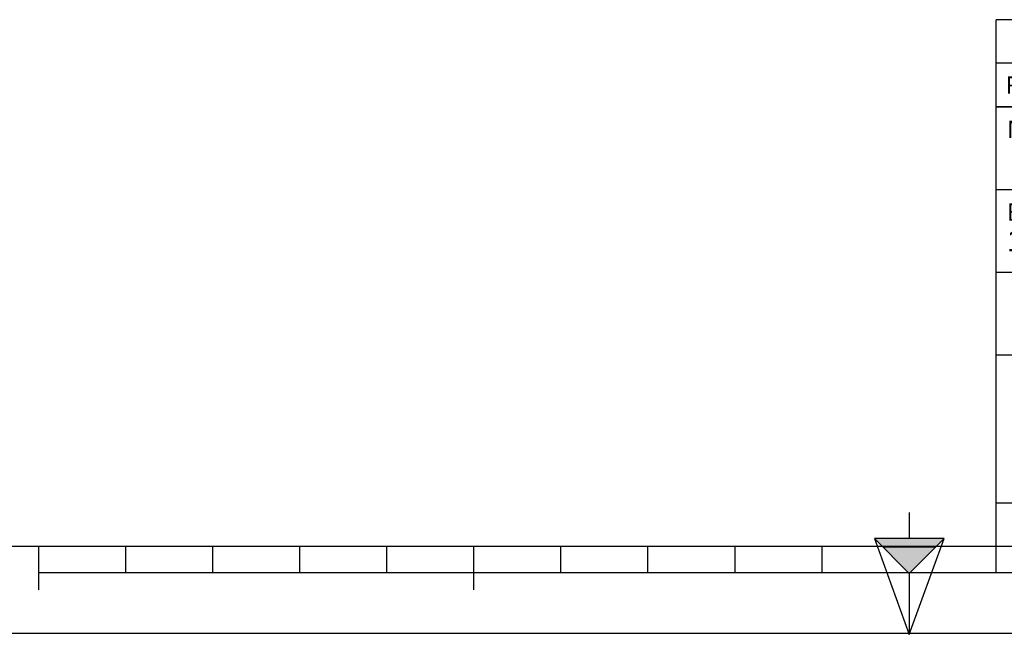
# Model space of a CAD drawing. Header units: millimetres. Extents: x 0 to 420, y 0 to 297.
# Tile 2 of 28: x 108 to 221, y 0 to 71. Entities that reach past the tile are written whole.
import ezdxf

# ---------------------------------------------------------------- set-up
doc = ezdxf.new("R2010")
doc.units = ezdxf.units.MM
doc.header["$LTSCALE"] = 23.1
doc.layers.get('0').update_dxf_attribs({"linetype": 'CONTINUOUS'})
doc.styles.get("Standard").update_dxf_attribs({"font": 'arial.ttf'})

# ---------------------------------------------------------------- blocks, each defined once
blk = doc.blocks.new('MARGEA3_BL0', base_point=(210.000078, 148.5))
at = {"color": 7, "linetype": 'Continuous'}
for p, q in [((10.000078, 10.000001), (410.000078, 10.000001)), ((110.000078, 5.000001), (110.000078, 10.000001)), ((120.000078, 7.000001), (120.000078, 10.000001)), ((130.000078, 7.000001), (130.000078, 10.000001)), ((140.000078, 7.000001), (140.000078, 10.000001)), ((150.000078, 7.000001), (150.000078, 10.000001)), ((160.000078, 5.000001), (160.000078, 10.000001)), ((170.000078, 7.000001), (170.000078, 10.000001)), ((180.000078, 7.000001), (180.000078, 10.000001)), ((190.000078, 7.000001), (190.000078, 10.000001)), ((200.000078, 7.000001), (200.000078, 10.000001)), ((220.000078, 7.000001), (220.000078, 10.000001)), ((110.000078, 7.000001), (310.000078, 7.000001)), ((0.000078, 0), (420.000078, 0))]:
    blk.add_line(p, q, dxfattribs=at)
blk = doc.blocks.new('REPERE_ORIENTATION_BL1', base_point=(210.02, 6.88))
at = {"color": 7, "linetype": 'Continuous'}
for p, q in [((210.02, 13.88), (210.02, 10.88)), ((210.02, 6.88), (206.02, 10.88)), ((214.02, 10.88), (206.02, 10.88)), ((206.02, 10.88), (210.02, -0.12)), ((210.02, 6.88), (214.02, 10.88)), ((210.02, -0.12), (214.02, 10.88)), ((213.02, 9.88), (207.02, 9.88)), ((210.02, 6.88), (210.02, -0.12))]:
    blk.add_line(p, q, dxfattribs=at)
blk.add_solid([(206.02, 10.88), (210.02, 6.88), (214.02, 10.88)], dxfattribs=at)
blk = doc.blocks.new('*T5')
at = {"color": 2, "linetype": 'Continuous'}
for p, q in [((0, 0), (0, 50.5)), ((0, 50.5), (190, 50.5)), ((25, 22), (25, 50.5)), ((100, 5), (100, 50.5)), ((160, 5), (160, 50.5)), ((190, 0), (190, 50.5)), ((0, 41), (100, 41)), ((160, 41), (190, 41)), ((0, 31.5), (25, 31.5)), ((160, 31.5), (190, 31.5)), ((0, 22), (190, 22)), ((175, 5), (175, 22)), ((100, 15), (190, 15)), ((0, 5), (190, 5)), ((0, 0), (190, 0))]:
    blk.add_line(p, q, dxfattribs=at)
at = {"color": 5, "linetype": 'Continuous', "line_spacing_factor": 0.9}
for s, insert, char_height, width, attachment_point in [('MATIERE :\\P ', (1.28, 48.9), 2, 27.8662, 1), ('TOLERANCES GENERALES :\\P±10mm', (26.28, 48.9), 2, 76.5502, 1), ('OBSERVATIONS :\\P \\PMasse : 3822,711 Kg\\PVolume matière : 67,343 m3\\PSurface dévelop. int. et ext. : 196,097 m²', (101.28, 48.9), 2, 100.5056, 1), ('ECHELLE :\\P\\H2.5;17:1000', (1.28, 39.4), 2, 28.5204, 1), ('TITRE :\\PFOSSE TOUTES EAUX 80 M3\\PPLAN GENERIQUE DIAMETRE 3000\\PA DEFINIR DANS LES PARAMETRES', (26.28, 39.4), 2, 96.6543, 1), ('DATE :\\P08/02/2021', (175, 29.25), 2, 27.9554, 2), ('A3', (182.5, 20.4), 4, 13.6506, 2), ('REFERENCE PRODUIT : FTE3/6317/80', (130, 19.5), 2, 101.0558, 2), ('LANGUE : FR', (167.5, 19.25), 1.5, 26.2639, 2), ('N°: A2200.21.043', (130, 12.5), 5, 110.3346, 2), ('A', (167.5, 12.5), 5, 9.2937, 2), ('FOLIO:  \\P\\H3.0;1/1', (182.5, 12.81), 1.5, 16.0372, 2), ('CE PLAN EST LA PROPRIETE DE LA SOCIETE F2F ET NE PEUT ETRE REPRODUIT OU COMMUNIQUE SANS SON AUTORISATION', (95, 3.55), 2.1, 360.4506, 2)]:
    blk.add_mtext(s, dxfattribs=dict(at, insert=insert, char_height=char_height, width=width, attachment_point=attachment_point))
blk = doc.blocks.new('*T6')
at = {"color": 2, "linetype": 'Continuous'}
for p, q in [((190, 10), (0, 10)), ((0, 0), (0, 10)), ((8, 0), (8, 10)), ((16, 0), (16, 10)), ((174, 0), (174, 10)), ((190, 0), (190, 10)), ((190, 5), (0, 5)), ((190, 0), (0, 0))]:
    blk.add_line(p, q, dxfattribs=at)
at = {"color": 5, "linetype": 'Continuous', "char_height": 2, "line_spacing_factor": 0.9}
for s, insert, width, attachment_point in [('REV', (4, 3.5), 11.4647, 2), ('PAR', (12, 3.5), 11.4647, 2), ('NATURE DE LA MODIFICATION', (17.28, 3.5), 82.7212, 1), ('DATE', (182, 3.5), 14.8699, 2)]:
    blk.add_mtext(s, dxfattribs=dict(at, insert=insert, width=width, attachment_point=attachment_point))

msp = doc.modelspace()

# ---------------------------------------------------------------- linework, layer by layer
at = {"color": 7, "linetype": 'Continuous'}
msp.add_line((0, 0), (420, 0), dxfattribs=at)

# ---------------------------------------------------------------- block references
for name, p in [('MARGEA3_BL0', (210, 148.5)), ('REPERE_ORIENTATION_BL1', (210.02, 6.88))]:
    msp.add_blockref(name, p, dxfattribs=at)
for name, p in [('*T6', (220, 60.5)), ('*T5', (220, 10))]:
    msp.add_blockref(name, p)

doc.saveas('drawing.dxf')
